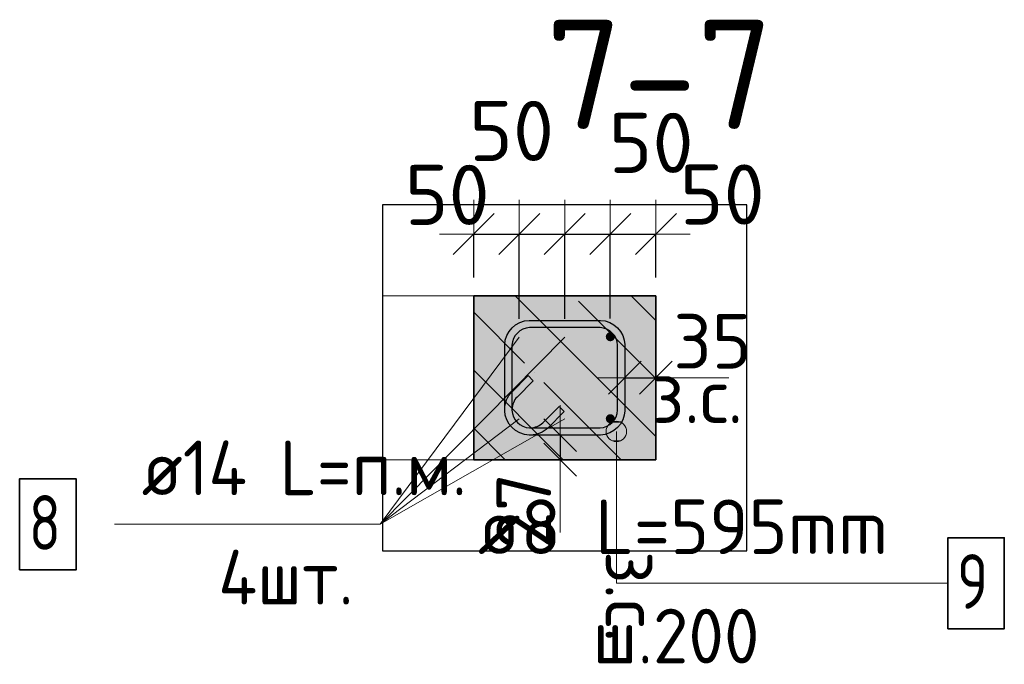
# Model space of a CAD drawing. Header units: millimetres. Extents: x 5077 to 50019, y 6526 to 90933.
# Tile 36 of 60: x 42304 to 43385, y 23019 to 23727. Entities that reach past the tile are written whole.
import ezdxf

# ---------------------------------------------------------------- set-up
doc = ezdxf.new("R2010")
doc.units = ezdxf.units.MM
doc.header["$PDMODE"] = 65
doc.linetypes.add('______11', pattern=[150, 120, -15, 0, -15])
doc.linetypes.add('______5', pattern=[330, 240, -30, 30, -30])
for name, color, linetype, lineweight in [('Standard', 7, 'Continuous', 25), ('Арм.стержн. вертикальными 1', 22, 'Continuous', 35), ('Арм.стержн. Доп. арматура', 180, 'Continuous', 35), ('Арм.стержн. Хомут', 240, 'Continuous', 35), ('Размерная линия_ общее', 7, 'Continuous', 13), ('Размерная линия_ общее_1', 7, 'Continuous', 13)]:
    doc.layers.add(name, color=color, linetype=linetype, lineweight=lineweight)
doc.styles.add('ISOCPEUR', font='ISOCPEUR')
doc.dimstyles.new('DIMSTYLE_3', dxfattribs={"dimtxt": 66, "dimasz": 75, "dimexe": 0, "dimexo": 0, "dimgap": 33, "dimtad": 2, "dimdec": 0, "dimrnd": 5, "dimzin": 12, "dimdsep": 46, "dimtxsty": 'ISOCPEUR', "dimblk1": 'ALL_ML_STRICH', "dimblk2": 'ALL_ML_STRICH', "dimsah": 1, "dimcen": 0, "dimclrd": 7, "dimclre": 256, "dimclrt": 7, "dimadec": 0, "dimazin": 0, "dimtfac": 1, "dimtdec": 0, "dimtix": 1, "dimtmove": 2, "dimatfit": 3, "dimfxl": 0, "dimtvp": 1.2, "dimtzin": 0, "dimlwd": 0, "dimlwe": -3, "dimarcsym": 0})
doc.dimstyles.new('DIMSTYLE_5', dxfattribs={"dimtxt": 60, "dimasz": 60, "dimexe": 0, "dimexo": 0.001, "dimgap": 30, "dimtad": 2, "dimdec": 0, "dimrnd": 1, "dimzin": 12, "dimdsep": 46, "dimtxsty": 'ISOCPEUR', "dimblk1": 'ALL_ML_STRICH', "dimblk2": 'ALL_ML_STRICH', "dimsah": 1, "dimcen": 0, "dimse1": 1, "dimse2": 1, "dimclrd": 7, "dimclre": 256, "dimclrt": 7, "dimadec": 0, "dimazin": 0, "dimtfac": 1, "dimtdec": 0, "dimtix": 1, "dimtmove": 2, "dimatfit": 3, "dimfxl": 0, "dimtvp": 1.2, "dimtzin": 0, "dimlwd": 0, "dimlwe": -3, "dimarcsym": 0})
doc.dimstyles.new('DIMSTYLE_8', dxfattribs={"dimtxt": 60, "dimasz": 60, "dimexe": 0, "dimexo": 0.001, "dimgap": 30, "dimtad": 2, "dimdec": 0, "dimrnd": 5, "dimzin": 12, "dimdsep": 46, "dimtxsty": 'ISOCPEUR', "dimblk1": 'ALL_ML_STRICH', "dimblk2": 'ALL_ML_STRICH', "dimsah": 1, "dimcen": 0, "dimse1": 1, "dimse2": 1, "dimclrd": 7, "dimclre": 256, "dimclrt": 7, "dimadec": 0, "dimazin": 0, "dimtfac": 1, "dimtdec": 0, "dimtix": 1, "dimtmove": 2, "dimatfit": 3, "dimfxl": 0, "dimtvp": 1.2, "dimtzin": 0, "dimlwd": 0, "dimlwe": -3, "dimarcsym": 0})

# ---------------------------------------------------------------- blocks, each defined once
blk = doc.blocks.new('ALL_ML_STRICH')
at = {"color": 0, "linetype": 'ByBlock', "lineweight": -2}
for p, q in [((0, -0.5), (0, 0.5)), ((-0.3, -0.3), (0.3, 0.3)), ((-1, 0), (0.5, 0))]:
    blk.add_line(p, q, dxfattribs=at)
blk = doc.blocks.new('*D178')
at = {"layer": 'DEFPOINTS', "color": 7, "linetype": 'Continuous', "lineweight": 13, "transparency": 33554687}
for p in [(42897.2, 23270.6), (42905.9, 23270.6), (42905.9, 23243.6)]:
    blk.add_point(p, dxfattribs=at)
at = {"layer": 'Размерная линия_ общее_1', "color": 7, "linetype": 'Continuous', "lineweight": -2, "transparency": 33554687}
blk.add_line((42897.2, 23270.6), (42897.2, 23243.6), dxfattribs=at)
at = {"layer": 'Размерная линия_ общее_1', "color": 7, "linetype": 'Continuous', "lineweight": 13, "transparency": 33554687, "xscale": 60, "yscale": 60, "zscale": 60}
for p, rotation in [((42897.2, 23243.6), 270), ((42897.2, 23270.6), 90)]:
    blk.add_blockref('ALL_ML_STRICH', p, dxfattribs=dict(at, rotation=rotation))
at = {"layer": 'Размерная линия_ общее_1', "color": 7, "linetype": 'Continuous', "lineweight": 13, "transparency": 33554687, "insert": (42857.2, 23187.5), "char_height": 60, "width": 120, "attachment_point": 5, "rotation": 90, "style": 'ISOCPEUR'}
blk.add_mtext('\\A1;{27}', dxfattribs=at)
at = {"layer": 'Размерная линия_ общее_1', "color": 7, "linetype": 'Continuous', "lineweight": 13, "transparency": 33554687, "insert": (43007, 23143.5), "char_height": 60, "width": 3, "attachment_point": 1, "rotation": 270, "line_spacing_factor": 0.60241, "style": 'ISOCPEUR'}
blk.add_mtext('з.с.', dxfattribs=at)
blk = doc.blocks.new('*D179')
at = {"layer": 'DEFPOINTS', "color": 7, "linetype": 'Continuous', "lineweight": 13, "transparency": 33554687}
for p in [(42802.2, 23491.4), (42802.2, 23423.6), (42852.2, 23378.1)]:
    blk.add_point(p, dxfattribs=at)
at = {"layer": 'Размерная линия_ общее', "color": 253, "linetype": 'Continuous', "lineweight": -2, "true_color": 0xa0a0a0, "transparency": 33554687}
for p, q in [((42802.2, 23443.6), (42802.2, 23491.4)), ((42852.2, 23398.1), (42852.2, 23491.4))]:
    blk.add_line(p, q, dxfattribs=at)
at = {"layer": 'Размерная линия_ общее', "color": 7, "linetype": 'Continuous', "lineweight": -2, "transparency": 33554687}
blk.add_line((42802.2, 23491.4), (42852.2, 23491.4), dxfattribs=at)
at = {"layer": 'Размерная линия_ общее', "color": 7, "linetype": 'Continuous', "lineweight": 13, "transparency": 33554687, "xscale": 75, "yscale": 75, "zscale": 75, "rotation": 180}
blk.add_blockref('ALL_ML_STRICH', (42802.2, 23491.4), dxfattribs=at)
at = {"layer": 'Размерная линия_ общее', "color": 7, "linetype": 'Continuous', "lineweight": 13, "transparency": 33554687, "xscale": 75, "yscale": 75, "zscale": 75}
blk.add_blockref('ALL_ML_STRICH', (42852.2, 23491.4), dxfattribs=at)
at = {"layer": 'Размерная линия_ общее', "color": 7, "linetype": 'Continuous', "lineweight": 13, "transparency": 33554687, "insert": (42773.1, 23534.4), "char_height": 66, "width": 132, "attachment_point": 5, "style": 'ISOCPEUR'}
blk.add_mtext('\\A1;{50}', dxfattribs=at)
blk = doc.blocks.new('*D180')
at = {"layer": 'DEFPOINTS', "color": 7, "linetype": 'Continuous', "lineweight": 13, "transparency": 33554687}
for p in [(42852.2, 23491.4), (42852.2, 23378.1), (42902.2, 23378.1)]:
    blk.add_point(p, dxfattribs=at)
at = {"layer": 'Размерная линия_ общее', "color": 253, "linetype": 'Continuous', "lineweight": -2, "true_color": 0xa0a0a0, "transparency": 33554687}
for p, q in [((42852.2, 23398.1), (42852.2, 23491.4)), ((42902.2, 23398.1), (42902.2, 23491.4))]:
    blk.add_line(p, q, dxfattribs=at)
at = {"layer": 'Размерная линия_ общее', "color": 7, "linetype": 'Continuous', "lineweight": -2, "transparency": 33554687}
blk.add_line((42852.2, 23491.4), (42902.2, 23491.4), dxfattribs=at)
at = {"layer": 'Размерная линия_ общее', "color": 7, "linetype": 'Continuous', "lineweight": 13, "transparency": 33554687, "xscale": 75, "yscale": 75, "zscale": 75, "rotation": 180}
blk.add_blockref('ALL_ML_STRICH', (42852.2, 23491.4), dxfattribs=at)
at = {"layer": 'Размерная линия_ общее', "color": 7, "linetype": 'Continuous', "lineweight": 13, "transparency": 33554687, "xscale": 75, "yscale": 75, "zscale": 75}
blk.add_blockref('ALL_ML_STRICH', (42902.2, 23491.4), dxfattribs=at)
at = {"layer": 'Размерная линия_ общее', "color": 7, "linetype": 'Continuous', "lineweight": 13, "transparency": 33554687, "insert": (42843.8, 23604.6), "char_height": 66, "width": 132, "attachment_point": 5, "style": 'ISOCPEUR'}
blk.add_mtext('\\A1;{50}', dxfattribs=at)
blk = doc.blocks.new('*D181')
at = {"layer": 'DEFPOINTS', "color": 7, "linetype": 'Continuous', "lineweight": 13, "transparency": 33554687}
for p in [(42902.2, 23491.4), (42902.2, 23378.1), (42952.2, 23378.6)]:
    blk.add_point(p, dxfattribs=at)
at = {"layer": 'Размерная линия_ общее', "color": 253, "linetype": 'Continuous', "lineweight": -2, "true_color": 0xa0a0a0, "transparency": 33554687}
for p, q in [((42902.2, 23398.1), (42902.2, 23491.4)), ((42952.2, 23398.6), (42952.2, 23491.4))]:
    blk.add_line(p, q, dxfattribs=at)
at = {"layer": 'Размерная линия_ общее', "color": 7, "linetype": 'Continuous', "lineweight": -2, "transparency": 33554687}
blk.add_line((42902.2, 23491.4), (42952.2, 23491.4), dxfattribs=at)
at = {"layer": 'Размерная линия_ общее', "color": 7, "linetype": 'Continuous', "lineweight": 13, "transparency": 33554687, "xscale": 75, "yscale": 75, "zscale": 75, "rotation": 180}
blk.add_blockref('ALL_ML_STRICH', (42902.2, 23491.4), dxfattribs=at)
at = {"layer": 'Размерная линия_ общее', "color": 7, "linetype": 'Continuous', "lineweight": 13, "transparency": 33554687, "xscale": 75, "yscale": 75, "zscale": 75}
blk.add_blockref('ALL_ML_STRICH', (42952.2, 23491.4), dxfattribs=at)
at = {"layer": 'Размерная линия_ общее', "color": 7, "linetype": 'Continuous', "lineweight": 13, "transparency": 33554687, "insert": (42997, 23591.5), "char_height": 66, "width": 132, "attachment_point": 5, "style": 'ISOCPEUR'}
blk.add_mtext('\\A1;{50}', dxfattribs=at)
blk = doc.blocks.new('*D182')
at = {"layer": 'DEFPOINTS', "color": 7, "linetype": 'Continuous', "lineweight": 13, "transparency": 33554687}
for p in [(42952.2, 23491.4), (43002.2, 23423.6), (42952.2, 23378.6)]:
    blk.add_point(p, dxfattribs=at)
at = {"layer": 'Размерная линия_ общее', "color": 253, "linetype": 'Continuous', "lineweight": -2, "true_color": 0xa0a0a0, "transparency": 33554687}
for p, q in [((42952.2, 23398.6), (42952.2, 23491.4)), ((43002.2, 23443.6), (43002.2, 23491.4))]:
    blk.add_line(p, q, dxfattribs=at)
at = {"layer": 'Размерная линия_ общее', "color": 7, "linetype": 'Continuous', "lineweight": -2, "transparency": 33554687}
blk.add_line((42952.2, 23491.4), (43002.2, 23491.4), dxfattribs=at)
at = {"layer": 'Размерная линия_ общее', "color": 7, "linetype": 'Continuous', "lineweight": 13, "transparency": 33554687, "xscale": 75, "yscale": 75, "zscale": 75, "rotation": 180}
blk.add_blockref('ALL_ML_STRICH', (42952.2, 23491.4), dxfattribs=at)
at = {"layer": 'Размерная линия_ общее', "color": 7, "linetype": 'Continuous', "lineweight": 13, "transparency": 33554687, "xscale": 75, "yscale": 75, "zscale": 75}
blk.add_blockref('ALL_ML_STRICH', (43002.2, 23491.4), dxfattribs=at)
at = {"layer": 'Размерная линия_ общее', "color": 7, "linetype": 'Continuous', "lineweight": 13, "transparency": 33554687, "insert": (43075.1, 23534.8), "char_height": 66, "width": 132, "attachment_point": 5, "style": 'ISOCPEUR'}
blk.add_mtext('\\A1;{50}', dxfattribs=at)
blk = doc.blocks.new('*D183')
at = {"layer": 'DEFPOINTS', "color": 7, "linetype": 'Continuous', "lineweight": 13, "transparency": 33554687}
for p in [(42968.2, 23342.3), (42968.2, 23333.6), (43002.2, 23342.3)]:
    blk.add_point(p, dxfattribs=at)
at = {"layer": 'Размерная линия_ общее_1', "color": 7, "linetype": 'Continuous', "lineweight": -2, "transparency": 33554687}
blk.add_line((42968.2, 23333.6), (43002.2, 23333.6), dxfattribs=at)
at = {"layer": 'Размерная линия_ общее_1', "color": 7, "linetype": 'Continuous', "lineweight": 13, "transparency": 33554687, "xscale": 60, "yscale": 60, "zscale": 60, "rotation": 180}
blk.add_blockref('ALL_ML_STRICH', (42968.2, 23333.6), dxfattribs=at)
at = {"layer": 'Размерная линия_ общее_1', "color": 7, "linetype": 'Continuous', "lineweight": 13, "transparency": 33554687, "xscale": 60, "yscale": 60, "zscale": 60}
blk.add_blockref('ALL_ML_STRICH', (43002.2, 23333.6), dxfattribs=at)
at = {"layer": 'Размерная линия_ общее_1', "color": 7, "linetype": 'Continuous', "lineweight": 13, "transparency": 33554687, "insert": (43064.3, 23373.6), "char_height": 60, "width": 120, "attachment_point": 5, "style": 'ISOCPEUR'}
blk.add_mtext('\\A1;{35}', dxfattribs=at)
at = {"layer": 'Размерная линия_ общее_1', "color": 7, "linetype": 'Continuous', "lineweight": 13, "transparency": 33554687, "insert": (42997.3, 23343.8), "char_height": 60, "width": 3, "attachment_point": 1, "line_spacing_factor": 0.60241, "style": 'ISOCPEUR'}
blk.add_mtext('з.с.', dxfattribs=at)

msp = doc.modelspace()

# ---------------------------------------------------------------- hatches: boundary and pattern name
at = {"layer": 'Standard', "linetype": 'Continuous', "lineweight": -3, "true_color": 0xc7c7c7, "transparency": 33554687}
msp.add_hatch(color=9, dxfattribs=at).paths.add_polyline_path([(42802.2, 23243.6), (43002.2, 23243.6), (43002.2, 23423.6), (42802.2, 23423.6)])
at = {"layer": 'Арм.стержн. вертикальными 1', "linetype": 'Continuous', "lineweight": 50, "transparency": 33554687}
for points in [[(42952.2, 23373.6), (42954.1, 23374), (42955.7, 23375), (42956.8, 23376.7), (42957.2, 23378.6), (42956.8, 23380.5), (42955.7, 23382.1), (42954.1, 23383.2), (42952.2, 23383.6), (42950.3, 23383.2), (42948.6, 23382.1), (42947.6, 23380.5), (42947.2, 23378.6), (42947.6, 23376.7), (42948.6, 23375), (42950.3, 23374)], [(42952.2, 23283.6), (42954.1, 23284), (42955.7, 23285), (42956.8, 23286.7), (42957.2, 23288.6), (42956.8, 23290.5), (42955.7, 23292.1), (42954.1, 23293.2), (42952.2, 23293.6), (42950.3, 23293.2), (42948.6, 23292.1), (42947.6, 23290.5), (42947.2, 23288.6), (42947.6, 23286.7), (42948.6, 23285), (42950.3, 23284)]]:
    msp.add_hatch(color=4, dxfattribs=at).paths.add_polyline_path(points)
at = {"layer": 'Арм.стержн. Доп. арматура', "linetype": 'Continuous', "lineweight": 50, "transparency": 33554687}
for points in [[(42852.2, 23371.1), (42854.9, 23371.6), (42857.1, 23373.2), (42858.7, 23375.4), (42859.2, 23378.1), (42858.7, 23380.8), (42857.1, 23383.1), (42854.9, 23384.6), (42852.2, 23385.1), (42849.5, 23384.6), (42847.2, 23383.1), (42845.7, 23380.8), (42845.2, 23378.1), (42845.7, 23375.4), (42847.2, 23373.2), (42849.5, 23371.6)], [(42902.2, 23371.1), (42904.9, 23371.6), (42907.1, 23373.2), (42908.7, 23375.4), (42909.2, 23378.1), (42908.7, 23380.8), (42907.1, 23383.1), (42904.9, 23384.6), (42902.2, 23385.1), (42899.5, 23384.6), (42897.2, 23383.1), (42895.7, 23380.8), (42895.2, 23378.1), (42895.7, 23375.4), (42897.2, 23373.2), (42899.5, 23371.6)], [(42852.2, 23281.6), (42854.9, 23282.1), (42857.1, 23283.6), (42858.7, 23285.9), (42859.2, 23288.6), (42858.7, 23291.3), (42857.1, 23293.5), (42854.9, 23295), (42852.2, 23295.6), (42849.5, 23295), (42847.2, 23293.5), (42845.7, 23291.3), (42845.2, 23288.6), (42845.7, 23285.9), (42847.2, 23283.6), (42849.5, 23282.1)], [(42902.2, 23281.6), (42904.9, 23282.1), (42907.1, 23283.6), (42908.7, 23285.9), (42909.2, 23288.6), (42908.7, 23291.3), (42907.1, 23293.5), (42904.9, 23295), (42902.2, 23295.6), (42899.5, 23295), (42897.2, 23293.5), (42895.7, 23291.3), (42895.2, 23288.6), (42895.7, 23285.9), (42897.2, 23283.6), (42899.5, 23282.1)]]:
    msp.add_hatch(color=7, dxfattribs=at).paths.add_polyline_path(points)
at = {"layer": 'Арм.стержн. Хомут', "linetype": 'Continuous', "lineweight": 13, "transparency": 33554687}
for points in [[(42947.6, 23274.6), (42970.1, 23274.6), (42968.5, 23280.2)], [(42947.6, 23274.6), (42968.5, 23280.2), (42949.1, 23280.2)], [(42949.1, 23280.2), (42968.5, 23280.2), (42964.4, 23284.2)], [(42949.1, 23280.2), (42964.4, 23284.2), (42953.2, 23284.2)], [(42953.2, 23284.2), (42964.4, 23284.2), (42958.8, 23285.8)], [(42949.1, 23268.9), (42970.1, 23274.6), (42947.6, 23274.6)], [(42949.1, 23268.9), (42968.5, 23268.9), (42970.1, 23274.6)], [(42953.2, 23264.9), (42968.5, 23268.9), (42949.1, 23268.9)], [(42953.2, 23264.9), (42964.4, 23264.9), (42968.5, 23268.9)], [(42964.4, 23264.9), (42953.2, 23264.9), (42958.8, 23263.3)]]:
    msp.add_hatch(color=7, dxfattribs=at).paths.add_polyline_path(points)

# ---------------------------------------------------------------- linework, layer by layer
at = {"layer": 'Standard', "color": 7, "linetype": 'Continuous', "lineweight": 13, "transparency": 33554687}
for p, q in [((42702.2, 23453.6), (42702.2, 23213.6)), ((43002.2, 23333.6), (43082.2, 23333.6)), ((42897.2, 23243.6), (42897.2, 23163.6))]:
    msp.add_line(p, q, dxfattribs=at)
at = {"layer": 'Standard', "color": 7, "linetype": 'Continuous', "lineweight": 35, "transparency": 33554687}
for p, q in [((43002.2, 23423.6), (42802.2, 23423.6)), ((42802.2, 23423.6), (42802.2, 23243.6)), ((43002.2, 23243.6), (43002.2, 23423.6)), ((42802.2, 23243.6), (43002.2, 23243.6))]:
    msp.add_line(p, q, dxfattribs=at)
at = {"layer": 'Standard', "color": 253, "linetype": '______5', "lineweight": -3, "true_color": 0xababab, "transparency": 33554687}
for p, q in [((43002.2, 23269), (42847.7, 23423.6)), ((43002.2, 23396.3), (42974.9, 23423.6)), ((42900.4, 23243.6), (42802.2, 23341.8))]:
    msp.add_line(p, q, dxfattribs=at)
at = {"layer": 'Standard', "color": 253, "linetype": '______11', "lineweight": -3, "true_color": 0xababab, "transparency": 33554687}
for p, q in [((43002.2, 23332.7), (42911.3, 23423.6)), ((42964, 23243.6), (42802.2, 23405.4)), ((42836.7, 23243.6), (42802.2, 23278.1))]:
    msp.add_line(p, q, dxfattribs=at)
at = {"layer": 'Standard', "color": 7, "linetype": 'Continuous', "lineweight": 25, "transparency": 33554687}
msp.add_lwpolyline([(42702.2, 23523.6), (42702.2, 23143.6), (43102.2, 23143.6), (43102.2, 23523.6), (42702.2, 23523.6)], dxfattribs=at)
at = {"layer": 'Standard', "color": 7, "linetype": 'Continuous', "lineweight": 13, "transparency": 33554687}
msp.add_lwpolyline([(42802.2, 23423.6), (42702.2, 23423.6), (42702.2, 23243.6), (42802.2, 23243.6), (42802.2, 23423.6)], close=True, dxfattribs=at)
at = {"layer": 'Арм.стержн. Доп. арматура', "color": 7, "linetype": 'Continuous', "lineweight": 13, "transparency": 33554687}
for p, q in [((42699.6, 23172.6), (42852.2, 23378.1)), ((42699.6, 23172.6), (42902.2, 23378.1)), ((42699.6, 23172.6), (42902.2, 23288.6)), ((42699.6, 23172.6), (42852.2, 23288.6)), ((42407.6, 23172.6), (42699.6, 23172.6))]:
    msp.add_line(p, q, dxfattribs=at)
at = {"layer": 'Арм.стержн. Доп. арматура', "color": 7, "linetype": 'Continuous', "lineweight": 35, "transparency": 33554687}
msp.add_lwpolyline([(42303.6, 23122.6), (42365.6, 23122.6), (42365.6, 23222.6), (42303.6, 23222.6), (42303.6, 23122.6)], dxfattribs=at)
at = {"layer": 'Арм.стержн. Хомут', "color": 7, "linetype": 'Continuous', "lineweight": 13, "transparency": 33554687}
for p, q in [((42958.8, 23285.8), (42958.8, 23285.8)), ((42947.6, 23274.6), (42947.6, 23274.6)), ((42958.8, 23107.9), (42958.8, 23274.6)), ((42970.1, 23274.6), (42970.1, 23274.6)), ((42958.8, 23263.3), (42958.8, 23263.3)), ((42958.8, 23107.9), (43322.8, 23107.9))]:
    msp.add_line(p, q, dxfattribs=at)
at = {"layer": 'Арм.стержн. Хомут', "color": 40, "linetype": 'Continuous', "lineweight": 25, "transparency": 33554687}
msp.add_lwpolyline([(42867.6, 23330.3), (42849.8, 23312.4), (42848.5, 23311), (42847.4, 23309.5), (42846.5, 23307.9), (42845.7, 23306.2), (42845.1, 23304.5), (42844.6, 23302.7), (42844.3, 23300.8), (42844.2, 23299), (42844.2, 23297.8), (42844.7, 23294.2), (42845.9, 23290.5), (42847.8, 23287.2), (42850.1, 23284.4), (42852.8, 23282.2), (42856.1, 23280.3), (42859.8, 23279.1), (42863.4, 23278.6), (42941, 23278.6), (42944.6, 23279.1), (42948.2, 23280.3), (42951.6, 23282.2), (42954.3, 23284.4), (42956.6, 23287.2), (42958.5, 23290.5), (42959.7, 23294.2), (42960.2, 23297.8), (42960.2, 23369.3), (42959.7, 23373), (42958.5, 23376.6), (42956.6, 23380), (42954.3, 23382.7), (42951.6, 23385), (42948.2, 23386.9), (42944.6, 23388.1), (42941, 23388.6), (42863.4, 23388.6), (42859.8, 23388.1), (42856.1, 23386.9), (42852.8, 23385), (42850.1, 23382.7), (42847.8, 23380), (42845.9, 23376.6), (42844.7, 23373), (42844.2, 23369.3), (42844.2, 23297.8), (42844.7, 23294.2), (42845.9, 23290.5), (42847.8, 23287.2), (42850.1, 23284.4), (42852.8, 23282.2), (42856.1, 23280.3), (42859.8, 23279.1), (42863.4, 23278.6), (42864.6, 23278.6), (42866.4, 23278.7), (42868.3, 23279), (42870.1, 23279.5), (42871.8, 23280.1), (42873.5, 23280.9), (42875.1, 23281.8), (42876.6, 23282.9), (42878.1, 23284.2), (42895.9, 23302), (42901.6, 23296.4), (42883.5, 23278.3), (42881.6, 23276.6), (42879.5, 23275.1), (42877.2, 23273.8), (42874.9, 23272.7), (42872.5, 23271.8), (42869.9, 23271.2), (42867.4, 23270.7), (42864.8, 23270.6), (42862.9, 23270.6), (42858, 23271.3), (42852.9, 23272.9), (42848.2, 23275.5), (42844.4, 23278.8), (42841.2, 23282.6), (42838.5, 23287.3), (42836.9, 23292.4), (42836.2, 23297.2), (42836.2, 23369.9), (42836.9, 23374.8), (42838.5, 23379.9), (42841.2, 23384.5), (42844.4, 23388.4), (42848.2, 23391.6), (42852.9, 23394.2), (42858, 23395.9), (42862.9, 23396.6), (42941.5, 23396.6), (42946.4, 23395.9), (42951.5, 23394.2), (42956.1, 23391.6), (42960, 23388.4), (42963.2, 23384.5), (42965.8, 23379.9), (42967.5, 23374.8), (42968.2, 23369.9), (42968.2, 23297.2), (42967.5, 23292.4), (42965.8, 23287.3), (42963.2, 23282.6), (42960, 23278.8), (42956.1, 23275.5), (42951.5, 23272.9), (42946.4, 23271.3), (42941.5, 23270.6), (42862.9, 23270.6), (42858, 23271.3), (42852.9, 23272.9), (42848.2, 23275.5), (42844.4, 23278.8), (42841.2, 23282.6), (42838.5, 23287.3), (42836.9, 23292.4), (42836.2, 23297.2), (42836.2, 23299.2), (42836.4, 23301.8), (42836.8, 23304.3), (42837.4, 23306.9), (42838.3, 23309.3), (42839.4, 23311.6), (42840.7, 23313.9), (42842.3, 23316), (42843.9, 23317.9), (42862, 23336), (42867.6, 23330.3)], dxfattribs=at)
at = {"layer": 'Арм.стержн. Хомут', "color": 7, "linetype": 'Continuous', "lineweight": 35, "transparency": 33554687}
msp.add_lwpolyline([(43322.8, 23057.9), (43384.8, 23057.9), (43384.8, 23157.9), (43322.8, 23157.9), (43322.8, 23057.9)], dxfattribs=at)
at = {"layer": 'Арм.стержн. Хомут', "color": 7, "linetype": 'Continuous', "lineweight": 13, "transparency": 33554687}
msp.add_circle((42958.8, 23274.6), 11.3, dxfattribs=at)

# ---------------------------------------------------------------- texts
at = {"layer": 'Standard', "color": 7, "linetype": 'Continuous', "lineweight": 13, "transparency": 33554687, "insert": (42881.5, 23606.8), "char_height": 120, "width": 306.783, "attachment_point": 7, "style": 'ISOCPEUR'}
msp.add_mtext('\\A1;{\\fISOCPEUR|i0|b0;\\H120.000000;\\W1.000000;\\C7;7-7}\\P', dxfattribs=at)
at = {"layer": 'Арм.стержн. Доп. арматура', "color": 7, "linetype": 'Continuous', "lineweight": 25, "transparency": 33554687, "char_height": 60, "attachment_point": 7, "style": 'ISOCPEUR'}
for s, insert, width in [('\\W0.94;ø14 L=п.м.', (42437.6, 23204.6), 406.006), ('\\W0.78;8', (42313.6, 23144.6), 65.281), ('\\W0.95;4шт. ', (42521.6, 23084.6), 238.315)]:
    msp.add_mtext(s, dxfattribs=dict(at, insert=insert, width=width))
at = {"layer": 'Арм.стержн. Хомут', "color": 7, "linetype": 'Continuous', "lineweight": 25, "transparency": 33554687, "char_height": 60, "attachment_point": 7, "style": 'ISOCPEUR'}
for s, insert, width in [('\\W0.98;ø8 L=595mm ', (42806.8, 23139.9), 515.053), ('\\W0.78;9', (43332.8, 23079.9), 65.281), ('\\W0.95;ш.200 ', (42932.8, 23019.9), 262.399)]:
    msp.add_mtext(s, dxfattribs=dict(at, insert=insert, width=width))

# ---------------------------------------------------------------- dimensions: what is measured, and where the dimension line sits
at = {"layer": 'Размерная линия_ общее', "color": 7, "linetype": 'Continuous', "lineweight": 13, "transparency": 33554687}
for base, p1, p2, picture, middle in [((42902.2, 23491.4), (42852.2, 23398.1), (42902.2, 23398.1), '*D180', (42843.8, 23604.6)), ((42952.2, 23491.4), (42902.2, 23398.1), (42952.2, 23398.6), '*D181', (42997, 23591.5)), ((42852.2, 23491.4), (42802.2, 23443.6), (42852.2, 23398.1), '*D179', (42773.1, 23534.4)), ((43002.2, 23491.4), (42952.2, 23398.6), (43002.2, 23443.6), '*D182', (43075.1, 23534.8))]:
    dim = msp.add_linear_dim(base=base, p1=p1, p2=p2, dimstyle='DIMSTYLE_3', override={"dimpost": '<>', "dimclrd": 7, "dimclre": 253, "dimclrt": 7, "dimlwd": 0, "dimlwe": 65533}, dxfattribs=at)
    dim.commit()
    dim.dimension.update_dxf_attribs({"geometry": picture, "text_midpoint": middle, "dimtype": 160})
at = {"layer": 'Размерная линия_ общее_1', "color": 7, "linetype": 'Continuous', "lineweight": 13, "transparency": 33554687}
dim = msp.add_linear_dim(base=(43002.2, 23333.6), p1=(42968.2, 23342.3), p2=(43002.2, 23342.3), text='<>\\Xз.с.', dimstyle='DIMSTYLE_8', override={"dimpost": '<>', "dimclrd": 7, "dimclre": 253, "dimclrt": 7, "dimlwd": 0, "dimlwe": 65533}, dxfattribs=at)
dim.commit()
dim.dimension.update_dxf_attribs({"geometry": '*D183', "text_midpoint": (43064.3, 23373.6), "dimtype": 160})
dim = msp.add_linear_dim(base=(42897.2, 23243.6), p1=(42905.9, 23270.6), p2=(42905.9, 23243.6), angle=270, text='<>\\Xз.с.', dimstyle='DIMSTYLE_5', override={"dimpost": '<>', "dimclrd": 7, "dimclre": 253, "dimclrt": 7, "dimlwd": 0, "dimlwe": 65533}, dxfattribs=at)
dim.commit()
dim.dimension.update_dxf_attribs({"geometry": '*D178', "text_midpoint": (42857.2, 23187.5), "dimtype": 160})

doc.saveas('drawing.dxf')
